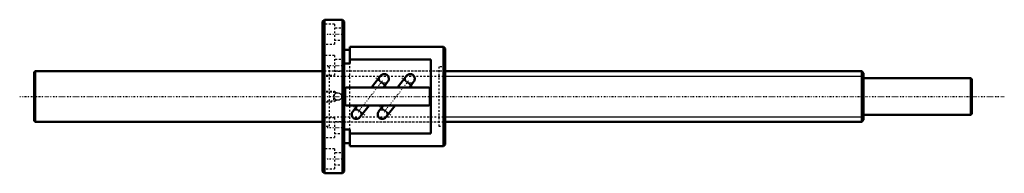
# Model space of a CAD drawing. Header units: millimetres. Extents: x -168 to 378, y -42 to 42.
import ezdxf

# ---------------------------------------------------------------- set-up
doc = ezdxf.new("R2010")
doc.units = ezdxf.units.MM
doc.linetypes.add('Center', pattern=[1.5, 0.45, -0.5, 0.05, -0.5])
doc.linetypes.add('Dashed', pattern=[2, 1, -1])
for name, color, linetype, lineweight in [('2d ConnectionPoints', 7, 'Continuous', 50), ('AM_0', 7, 'Continuous', 50), ('AM_4', 3, 'Continuous', 25), ('AM_5', 3, 'Continuous', 25), ('AM_7', 7, 'Center', 25), ('AM_9', 6, 'Dashed', 25)]:
    doc.layers.add(name, color=color, linetype=linetype, lineweight=lineweight)

# ---------------------------------------------------------------- blocks, each defined once
blk = doc.blocks.new('1_BIF_2806_5RR_nut_0_in_BIF2806_5RRG0_520LC5A_00__0')
at = {"layer": 'AM_0'}
for p, q in [((1, 42.5), (0, 41.5)), ((0, 41.5), (0, -41.5)), ((11, 42.5), (1, 42.5)), ((1, 42.5), (1, -42.5)), ((12, 41.5), (11, 42.5)), ((11, 42.5), (11, -42.5)), ((12, 41.5), (12, -41.5)), ((15, 27.5), (15, 18.3)), ((67, 27.5), (15, 27.5)), ((68, 26.5), (67, 27.5)), ((67, 27.5), (67, -27.5)), ((15, 25.9), (12, 25.9)), ((68, 26.5), (68, -26.5)), ((15, 18.3), (12, 18.3)), ((60, 20.5), (15, 20.5)), ((60, -20.5), (60, 20.5)), ((32.12, 11.46), (27.07, 5)), ((32.11, 11.46), (32.14, 11.49)), ((46.52, 11.46), (41.47, 5)), ((46.51, 11.46), (46.54, 11.49)), ((33.54, 5), (36.14, 8.32)), ((47.94, 5), (50.54, 8.32)), ((12.5, 4.2), (12.5, -4.2)), ((58.7, 5), (13.3, 5)), ((59.5, -4.2), (59.5, 4.2)), ((13.3, -5), (58.7, -5)), ((19.26, -5), (16.66, -8.32)), ((20.68, -11.46), (25.73, -5)), ((33.66, -5), (31.06, -8.32)), ((35.08, -11.46), (40.13, -5)), ((20.69, -11.46), (20.66, -11.49)), ((35.09, -11.46), (35.06, -11.49)), ((12, -18.3), (15, -18.3)), ((15, -18.3), (15, -27.5)), ((15, -20.5), (60, -20.5)), ((12, -25.9), (15, -25.9)), ((67, -27.5), (68, -26.5)), ((15, -27.5), (67, -27.5)), ((0, -41.5), (1, -42.5)), ((1, -42.5), (11, -42.5)), ((11, -42.5), (12, -41.5))]:
    blk.add_line(p, q, dxfattribs=at)
for points in [[(32.14, 11.49), (32.43, 11.79), (32.78, 12.05), (33.16, 12.25), (33.57, 12.38), (33.99, 12.44), (34.43, 12.42), (34.84, 12.34), (35.25, 12.18), (35.61, 11.96), (35.94, 11.68), (36.21, 11.35), (36.43, 10.98), (36.58, 10.58), (36.66, 10.15), (36.67, 9.73), (36.61, 9.3), (36.47, 8.89), (36.27, 8.51), (36.13, 8.32)], [(46.54, 11.49), (46.83, 11.79), (47.18, 12.05), (47.56, 12.25), (47.97, 12.38), (48.39, 12.44), (48.83, 12.42), (49.24, 12.34), (49.65, 12.18), (50.01, 11.96), (50.34, 11.68), (50.61, 11.35), (50.83, 10.98), (50.98, 10.58), (51.06, 10.15), (51.07, 9.73), (51.01, 9.3), (50.87, 8.89), (50.67, 8.51), (50.53, 8.32)], [(20.66, -11.49), (20.37, -11.79), (20.02, -12.05), (19.64, -12.25), (19.23, -12.38), (18.81, -12.44), (18.37, -12.42), (17.96, -12.34), (17.55, -12.18), (17.19, -11.96), (16.86, -11.68), (16.59, -11.35), (16.37, -10.98), (16.22, -10.58), (16.14, -10.15), (16.13, -9.73), (16.19, -9.3), (16.33, -8.89), (16.53, -8.51), (16.67, -8.32)], [(35.06, -11.49), (34.77, -11.79), (34.42, -12.05), (34.04, -12.25), (33.63, -12.38), (33.21, -12.44), (32.77, -12.42), (32.36, -12.34), (31.95, -12.18), (31.59, -11.96), (31.26, -11.68), (30.99, -11.35), (30.77, -10.98), (30.62, -10.58), (30.54, -10.15), (30.53, -9.73), (30.59, -9.3), (30.73, -8.89), (30.93, -8.51), (31.07, -8.32)]]:
    blk.add_lwpolyline(points, dxfattribs=at)
for centre, start, end in [((13.3, 4.2), 90, 180), ((58.7, 4.2), 0, 90), ((13.3, -4.2), 180, 270), ((58.7, -4.2), 270, 360)]:
    blk.add_arc(centre, 0.8, start, end, dxfattribs=at)
at = {"layer": 'AM_4'}
for p, q in [((30.55, 9.45), (34.57, 6.31)), ((44.95, 9.45), (48.97, 6.31)), ((18.23, -6.31), (22.25, -9.45)), ((32.63, -6.31), (36.65, -9.45))]:
    blk.add_line(p, q, dxfattribs=at)
at = {"layer": 'AM_5', "linetype": 'Dashed'}
for p, q in [((0, 3), (6, 3)), ((7, 2.46), (6, 3)), ((6, 3), (6, -3)), ((0, -3), (6, -3)), ((7, -2.46), (6, -3))]:
    blk.add_line(p, q, dxfattribs=at)
at = {"layer": 'AM_7'}
for p, q in [((-0.6, 34.5), (12.6, 34.5)), ((-0.6, 17.25), (12.6, 17.25)), ((33.17, 8.67), (19.63, -8.67)), ((29.45, 10.3), (35.66, 5.46)), ((47.57, 8.67), (34.03, -8.67)), ((43.85, 10.3), (50.06, 5.46)), ((17.14, -5.46), (23.35, -10.3)), ((31.54, -5.46), (37.75, -10.3)), ((-0.6, -17.25), (12.6, -17.25)), ((-0.6, -34.5), (12.6, -34.5))]:
    blk.add_line(p, q, dxfattribs=at)
at = {"layer": 'AM_9'}
for p, q in [((6.5, 40), (0, 40)), ((6.5, 40), (6.5, 29)), ((12, 37.8), (6.5, 37.8)), ((0, 29), (6.5, 29)), ((6.5, 31.2), (12, 31.2)), ((6.5, 22.75), (0, 22.75)), ((6.5, 22.75), (6.5, 11.75)), ((3.6, 16.5), (0, 16.5)), ((3.6, 16.5), (3.6, -16.5)), ((12, 20.55), (6.5, 20.55)), ((15, -18.3), (15, 18.3)), ((68, 16.5), (64.4, 16.5)), ((64.4, 16.5), (64.4, -16.5)), ((0, 11.75), (6.5, 11.75)), ((64.4, 14), (3.6, 14)), ((6.5, 13.95), (12, 13.95)), ((32.07, 11.4), (32.11, 11.46)), ((46.47, 11.4), (46.51, 11.46)), ((31.9, 8.65), (31.78, 8.49)), ((33.46, 7.43), (31.9, 8.65)), ((33.46, 7.43), (31.9, 8.65)), ((33.46, 7.43), (33.34, 7.27)), ((46.3, 8.65), (46.18, 8.49)), ((47.86, 7.43), (46.3, 8.65)), ((47.86, 7.43), (46.3, 8.65)), ((47.86, 7.43), (47.74, 7.27)), ((0.54, 2.46), (0, 3)), ((7, 2.46), (0.54, 2.46)), ((0.54, 2.46), (0.54, -2.46)), ((7.54, 1.95), (7, 2.46)), ((7, 2.46), (7, 1.6)), ((7.49, 1.92), (7.43, 1.89)), ((0, -3), (0.54, -2.46)), ((0.54, -2.46), (7, -2.46)), ((7, -1.6), (7, -2.46)), ((7, -2.46), (7.54, -1.95)), ((19.34, -7.43), (19.46, -7.27)), ((19.34, -7.43), (20.9, -8.65)), ((19.34, -7.43), (20.9, -8.65)), ((20.9, -8.65), (21.02, -8.49)), ((33.74, -7.43), (33.86, -7.27)), ((33.74, -7.43), (35.3, -8.65)), ((33.74, -7.43), (35.3, -8.65)), ((35.3, -8.65), (35.42, -8.49)), ((6.5, -11.75), (0, -11.75)), ((3.6, -14), (64.4, -14)), ((6.5, -11.75), (6.5, -22.75)), ((12, -13.95), (6.5, -13.95)), ((20.73, -11.4), (20.69, -11.46)), ((35.13, -11.4), (35.09, -11.46)), ((0, -16.5), (3.6, -16.5)), ((6.5, -20.55), (12, -20.55)), ((64.4, -16.5), (68, -16.5)), ((0, -22.75), (6.5, -22.75)), ((6.5, -29), (0, -29)), ((6.5, -29), (6.5, -40)), ((12, -31.2), (6.5, -31.2)), ((6.5, -37.8), (12, -37.8)), ((0, -40), (6.5, -40))]:
    blk.add_line(p, q, dxfattribs=at)
for points in [[(31.9, 8.65), (31.85, 8.74), (31.72, 9.05), (31.61, 9.46), (31.58, 9.89), (31.61, 10.32), (31.72, 10.74), (31.9, 11.13), (32.07, 11.4)], [(46.3, 8.65), (46.25, 8.74), (46.12, 9.05), (46.01, 9.46), (45.98, 9.89), (46.01, 10.32), (46.12, 10.74), (46.3, 11.13), (46.47, 11.4)], [(36.13, 8.32), (36.01, 8.17), (35.69, 7.88), (35.34, 7.65), (34.94, 7.47), (34.53, 7.37), (34.09, 7.34), (33.46, 7.43)], [(50.53, 8.32), (50.41, 8.17), (50.09, 7.88), (49.74, 7.65), (49.34, 7.47), (48.93, 7.37), (48.49, 7.34), (47.86, 7.43)], [(6.27, 0), (6.39, 0.7), (6.73, 1.32), (7.26, 1.8), (7.92, 2.07), (8.63, 2.11), (9.31, 1.92), (9.89, 1.51), (10.31, 0.93), (10.51, 0.25), (10.47, -0.46), (10.21, -1.11), (9.74, -1.65), (9.12, -2), (8.42, -2.12), (7.72, -2.01), (7.1, -1.68), (6.62, -1.15), (6.33, -0.5), (6.27, 0)], [(7.54, 1.94), (7.54, 1.94), (7.49, 1.92), (7.49, 1.92)], [(7.43, -1.89), (7.52, -1.93), (7.54, -1.94)], [(16.67, -8.32), (16.79, -8.17), (17.11, -7.88), (17.46, -7.65), (17.86, -7.47), (18.27, -7.37), (18.71, -7.34), (19.34, -7.43)], [(20.9, -8.65), (20.95, -8.74), (21.08, -9.05), (21.19, -9.46), (21.22, -9.89), (21.19, -10.32), (21.08, -10.74), (20.9, -11.13), (20.73, -11.4)], [(31.07, -8.32), (31.19, -8.17), (31.51, -7.88), (31.86, -7.65), (32.26, -7.47), (32.67, -7.37), (33.11, -7.34), (33.74, -7.43)], [(35.3, -8.65), (35.35, -8.74), (35.48, -9.05), (35.59, -9.46), (35.62, -9.89), (35.59, -10.32), (35.48, -10.74), (35.3, -11.13), (35.13, -11.4)]]:
    blk.add_lwpolyline(points, dxfattribs=at)
for start, end in [(160.7557, 180.7501), (117.1826, 120.9862), (237.8674, 242.8174)]:
    blk.add_arc((8.4, 0), 2.13, start, end, dxfattribs=at)
blk = doc.blocks.new('2_BIF28065RRG0520LC5C7A0_0_in_BIF2806_5RRG0_520LC5A_00__0')
at = {"layer": 'AM_0'}
for p, q in [((-159.5, 14), (-160, 13.5)), ((-160, 13.5), (-160, -13.5)), ((0, 14), (-159.5, 14)), ((-159.5, 14), (-159.5, -14)), ((299, 14), (68, 14)), ((300, 13), (299, 14)), ((299, 14), (299, -14)), ((300, 13), (300, -13)), ((359.5, 10.15), (300, 10.15)), ((360, 9.65), (359.5, 10.15)), ((359.5, 10.15), (359.5, -10.15)), ((360, 9.65), (360, -9.65)), ((300, -10.15), (359.5, -10.15)), ((359.5, -10.15), (360, -9.65)), ((-160, -13.5), (-159.5, -14)), ((-159.5, -14), (0, -14)), ((68, -14), (299, -14)), ((299, -14), (300, -13))]:
    blk.add_line(p, q, dxfattribs=at)
at = {"layer": 'AM_5', "linetype": 'Dashed'}
for p, q in [((0, 11.25), (68, 11.25)), ((0, -11.25), (68, -11.25))]:
    blk.add_line(p, q, dxfattribs=at)
at = {"layer": 'AM_5'}
for p, q in [((68, 11.25), (300, 11.25)), ((68, -11.25), (300, -11.25))]:
    blk.add_line(p, q, dxfattribs=at)
at = {"layer": 'AM_7'}
blk.add_line((-168, 0), (378, 0), dxfattribs=at)
at = {"layer": 'AM_9'}
for p, q in [((68, 14), (0, 14)), ((0, -14), (68, -14))]:
    blk.add_line(p, q, dxfattribs=at)

msp = doc.modelspace()

# ---------------------------------------------------------------- linework, layer by layer
at = {"layer": '2d ConnectionPoints'}
msp.add_point((0, 0), dxfattribs=at)
msp.add_point((0, 0), dxfattribs=at)

# ---------------------------------------------------------------- block references
for name in ['1_BIF_2806_5RR_nut_0_in_BIF2806_5RRG0_520LC5A_00__0', '2_BIF28065RRG0520LC5C7A0_0_in_BIF2806_5RRG0_520LC5A_00__0']:
    msp.add_blockref(name, (0, 0))

doc.saveas('drawing.dxf')
